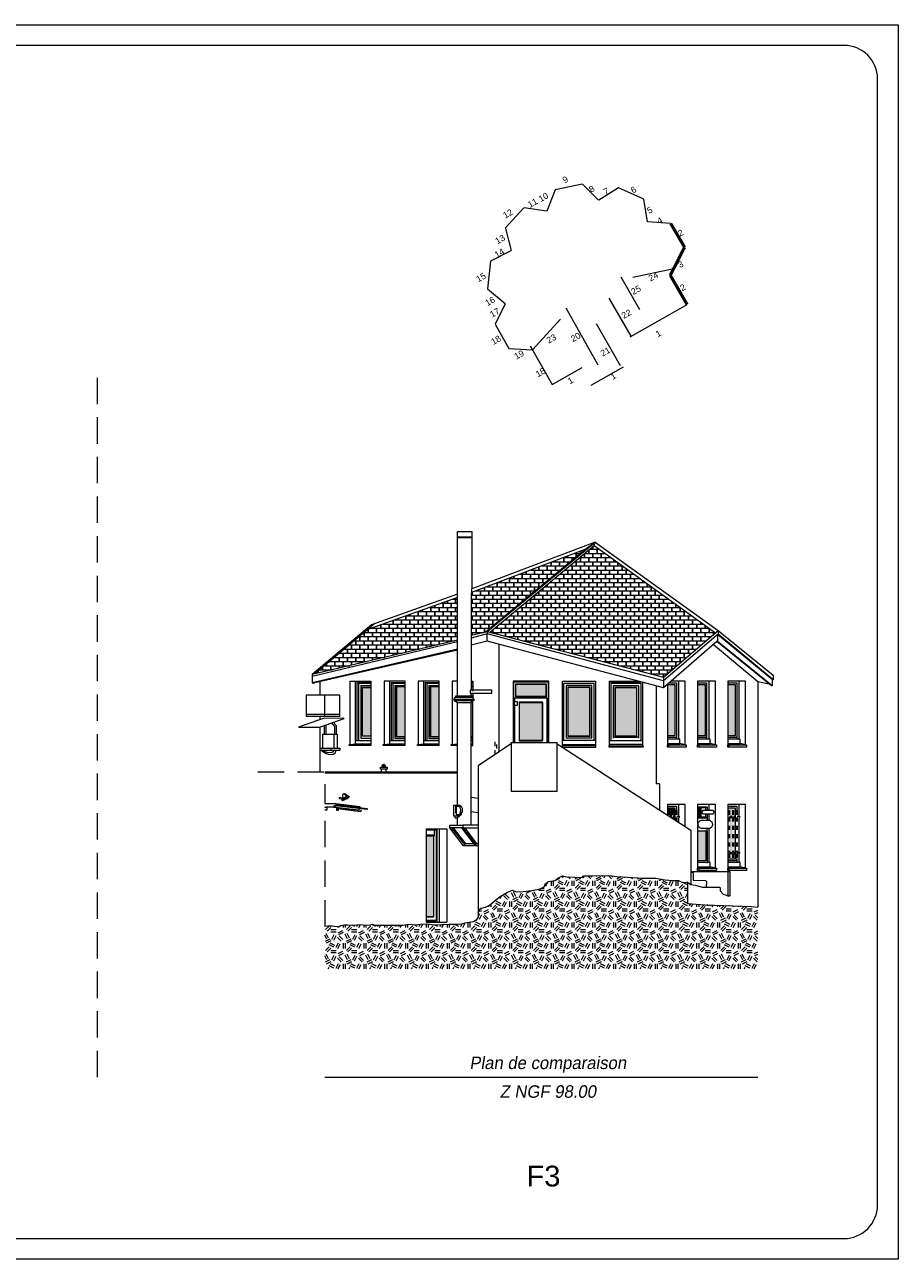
# Model space of a CAD drawing. Extents: x 1304067 to 1304684, y 94 to 123.
# Tile 7 of 57: x 1304135 to 1304156, y 94 to 123. Entities that reach past the tile are written whole.
import ezdxf
from ezdxf.enums import TextEntityAlignment as Align

# ---------------------------------------------------------------- set-up
doc = ezdxf.new("R2010")
doc.units = 0
doc.header["$LTSCALE"] = 0.1
doc.linetypes.add('CACHE', pattern=[9.525, 6.35, -3.175])
doc.linetypes.add('Grille', pattern=[0.4, 0.2, -0.2])
doc.layers.get('0').update_dxf_attribs({"lineweight": 9})
for name, color, linetype, lineweight in [('0_Cadre', 7, 'Continuous', 9), ('_Alti', 115, 'Continuous', 9), ('_Fenêtres', 39, 'Continuous', 9), ('_Fenêtres_Habillage', 7, 'Continuous', 9), ('_Portes', 39, 'Continuous', 9), ('_TN', 37, 'Continuous', 9), ('_Toiture', 250, 'Continuous', 9), ('_Vue Façade', 240, 'Continuous', 9), ('Bâti_Ligne', 7, 'Continuous', 9), ('Equipement façade', 251, 'Continuous', 9), ('Garde-corps', 251, 'Grille', 9), ('Habillage façade', 251, 'Continuous', 9), ('Mur façade', 7, 'Continuous', 9)]:
    doc.layers.add(name, color=color, linetype=linetype, lineweight=lineweight)
doc.layers.add('_Toiture_Habillage', color=7, linetype='Continuous', lineweight=9, true_color=0xa84e24)
doc.styles.add('ARIAL', font='arial.ttf')
doc.styles.add('ECRITURE2', font='BKANT.TTF', dxfattribs={"width": 1.001, "oblique": 18})
doc.styles.get("Standard").update_dxf_attribs({"font": 'arial.ttf'})
pattern_1 = [(90, (0, 0), (-0.2, 0.2), [0.1, -0.1]), (90, (0.008, 0), (-0.2, 0.2), [0.1, -0.1]), (0, (0, 0.1), (0.2, 0.2), [0.096, -0.104]), (0, (0.104, 0.1), (0.2, 0.2), [0.096, -0.104]), (90, (0.096, 0.1), (-0.2, 0.2), [0.1, -0.1]), (90, (0.104, 0.1), (-0.2, 0.2), [0.1, -0.1]), (0, (0.008, 0), (0.2, 0.2), [0.192, -0.008])]

# ---------------------------------------------------------------- blocks, each defined once
blk = doc.blocks.new('croquis')
at = {"flags": 128}
for points in [[(0.34, 12.73), (-3.99, 11.82)], [(2.96, 10.16), (0.37, 12.73)], [(6.12, 12.11), (3.01, 10.14)], [(10.18, 10.3), (6.13, 12.11)], [(-4, 11.81), (-5.36, 8.37)], [(10.78, 6.67), (10.2, 10.29)], [(-9.01, 8.93), (-12, 5.63)], [(-5.39, 8.37), (-9, 8.94)], [(14.49, 6.41), (10.77, 6.65)], [(14.5, 6.41), (16.64, 2.65)], [(-11.99, 5.62), (-11.07, 2.05)], [(-11.09, 2.03), (-14.36, 0.35)], [(14.44, -1.9), (16.73, 2.6)], [(-14.36, 0.34), (-14.84, -4.09)], [(14.44, -1.9), (17.08, -6.55)], [(-14.84, -4.1), (-12, -6.44)], [(-12, -6.46), (-13.65, -9.76)], [(8.01, -11.79), (17.13, -6.59)], [(-13.65, -9.77), (-11.44, -13.63)], [(-11.43, -13.63), (-7.63, -13.85)], [(-8.04, -13.2), (-4.47, -19.42)], [(-4.47, -19.42), (0.29, -16.7)], [(1.77, -19.53), (6.94, -16.57)]]:
    blk.add_lwpolyline(points, dxfattribs=at)
at = {"layer": 'Bâti_Ligne', "flags": 128}
for points in [[(8.46, -2.23), (14.98, -0.82)], [(8.17, -11.69), (4.66, -5.55)], [(-3.17, -8.93), (-7.63, -13.85)], [(6.47, -16.45), (2.6, -9.68)]]:
    blk.add_lwpolyline(points, dxfattribs=at)
at = {"layer": 'Bâti_Ligne', "extrusion": (-0.873692, -0.48648, 0), "elevation": 5.45, "flags": 128}
blk.add_lwpolyline([(5.09, 0), (15.56, 0)], dxfattribs=at)
at = {"layer": 'Mur façade'}
blk.add_line((9.54, -7.45), (6.54, -2.2), dxfattribs=at)
at = {"style": 'ARIAL'}
for s, p in [('9', (-2.39, 13.45)), ('8', (1.85, 11.93)), ('7', (4.14, 11.57)), ('6', (8.55, 11.81)), ('11', (-7.62, 9.7)), ('10', (-5.9, 10.62)), ('12', (-11.59, 7.98)), ('5', (11.13, 8.54)), ('4', (12.75, 6.88)), ('13', (-12.84, 3.87)), ('2', (16.09, 4.89)), ('14', (-12.95, 1.67)), ('3', (16.09, -0.15)), ('15', (-15.91, -2.24)), ('24', (11.71, -2.1)), ('25', (8.94, -4.26)), ('2', (16.45, -3.86)), ('16', (-14.45, -6.06)), ('17', (-13.7, -7.9)), ('22', (7.4, -8.1)), ('18', (-13.5, -12.29)), ('23', (-4.62, -12.07)), ('20', (-0.73, -11.82)), ('1', (12.52, -11.23)), ('21', (4.03, -14.15)), ('19', (-9.8, -14.64)), ('18', (-6.36, -17.47)), ('1', (5.29, -18.06)), ('1', (-1.56, -18.78))]:
    blk.add_text(s, height=1, rotation=29.7013, dxfattribs=at).set_placement(p, align=Align.MIDDLE_CENTER)

msp = doc.modelspace()

# ---------------------------------------------------------------- hatches: boundary and pattern name
at = {"layer": '_Fenêtres_Habillage'}
h = msp.add_hatch(color=155, dxfattribs=at)
h.dxf.hatch_style = 1
h.set_gradient(color1=(76, 114, 153), name='CYLINDER')
h.paths.add_polyline_path([(1304142.961, 107.379), (1304142.764, 107.379), (1304142.764, 106.208), (1304142.961, 106.208)])
h = msp.add_hatch(color=155, dxfattribs=at)
h.dxf.hatch_style = 1
h.set_gradient(color1=(76, 114, 153), name='CYLINDER')
h.paths.add_polyline_path([(1304143.784, 107.39), (1304143.575, 107.39), (1304143.575, 106.196), (1304143.784, 106.196)])
h = msp.add_hatch(color=155, dxfattribs=at)
h.dxf.hatch_style = 1
h.set_gradient(color1=(76, 114, 153), name='CYLINDER')
h.paths.add_polyline_path([(1304144.603, 107.39), (1304144.394, 107.39), (1304144.394, 106.196), (1304144.603, 106.196)])
h = msp.add_hatch(color=155, dxfattribs=at)
h.dxf.hatch_style = 1
h.set_gradient(color1=(76, 114, 153), name='CYLINDER')
h.paths.add_polyline_path([(1304145.414, 107.024), (1304145.376, 106.993), (1304145.376, 106.196), (1304145.414, 106.196)])
h.paths.add_polyline_path([(1304145.414, 107.39), (1304145.376, 107.39), (1304145.376, 107.287), (1304145.414, 107.287)])
h.paths.add_polyline_path([(1304145.414, 107.215), (1304145.376, 107.215), (1304145.376, 107.154), (1304145.402, 107.154), (1304145.414, 107.128)])
h = msp.add_hatch(color=155, dxfattribs=at)
h.dxf.hatch_style = 1
h.set_gradient(color1=(76, 114, 153), name='CYLINDER')
h.paths.add_polyline_path([(1304147.169, 107.459), (1304146.449, 107.459), (1304146.449, 107.155), (1304147.169, 107.155)])
h = msp.add_hatch(color=155, dxfattribs=at)
h.dxf.hatch_style = 1
h.set_gradient(color1=(76, 114, 153), name='CYLINDER')
h.paths.add_polyline_path([(1304148.227, 107.379), (1304147.7, 107.379), (1304147.7, 106.211), (1304148.227, 106.211)])
h = msp.add_hatch(color=155, dxfattribs=at)
h.dxf.hatch_style = 1
h.set_gradient(color1=(76, 114, 153), name='CYLINDER')
h.paths.add_polyline_path([(1304149.352, 107.369), (1304148.834, 107.369), (1304148.834, 106.189), (1304149.352, 106.189)])
h = msp.add_hatch(color=155, dxfattribs=at)
h.dxf.hatch_style = 1
h.set_gradient(color1=(76, 114, 153), name='CYLINDER')
h.paths.add_polyline_path([(1304150.278, 107.442), (1304150.09, 107.442), (1304150.09, 106.221), (1304150.278, 106.221)])
h = msp.add_hatch(color=155, dxfattribs=at)
h.dxf.hatch_style = 1
h.set_gradient(color1=(76, 114, 153), name='CYLINDER')
h.paths.add_polyline_path([(1304151.006, 107.442), (1304150.817, 107.442), (1304150.817, 106.221), (1304151.006, 106.221)])
h = msp.add_hatch(color=155, dxfattribs=at)
h.dxf.hatch_style = 1
h.set_gradient(color1=(76, 114, 153), name='CYLINDER')
h.paths.add_polyline_path([(1304151.728, 107.442), (1304151.54, 107.442), (1304151.54, 106.221), (1304151.728, 106.221)])
h = msp.add_hatch(color=155, dxfattribs=at)
h.dxf.hatch_style = 1
h.set_gradient(color1=(76, 114, 153), name='CYLINDER')
h.paths.add_polyline_path([(1304147.085, 107.016), (1304146.532, 107.016), (1304146.532, 106.1), (1304147.085, 106.1)])
h = msp.add_hatch(color=155, dxfattribs=at)
h.dxf.hatch_style = 1
h.set_gradient(color1=(76, 114, 153), name='CYLINDER')
h.paths.add_polyline_path([(1304150.232, 104.216), (1304150.278, 104.186), (1304150.278, 104.248), (1304150.232, 104.248)])
h.paths.add_polyline_path([(1304150.182, 104.248), (1304150.207, 104.232), (1304150.207, 104.248)])
h.paths.add_polyline_path([(1304150.09, 104.308), (1304150.111, 104.295), (1304150.111, 104.414), (1304150.136, 104.414), (1304150.136, 104.277), (1304150.207, 104.277), (1304150.207, 104.414), (1304150.232, 104.414), (1304150.232, 104.277), (1304150.278, 104.277), (1304150.278, 104.473), (1304150.09, 104.473)])
h = msp.add_hatch(color=155, dxfattribs=at)
h.dxf.hatch_style = 1
h.set_gradient(color1=(76, 114, 153), name='CYLINDER')
h.paths.add_polyline_path([(1304150.894, 104.484), (1304150.82, 104.484), (1304150.82, 104.242), (1304151.016, 104.242), (1304151.016, 104.265), (1304150.894, 104.265)])
h = msp.add_hatch(color=155, dxfattribs=at)
h.dxf.hatch_style = 1
h.set_gradient(color1=(76, 114, 153), name='CYLINDER')
h.paths.add_polyline_path([(1304151.586, 104.248), (1304151.657, 104.248), (1304151.657, 103.407), (1304151.586, 103.407)])
h.paths.add_polyline_path([(1304151.54, 104.277), (1304151.54, 104.473), (1304151.728, 104.473), (1304151.728, 104.277), (1304151.682, 104.277), (1304151.682, 104.414), (1304151.657, 104.414), (1304151.657, 104.277), (1304151.586, 104.277), (1304151.586, 104.414), (1304151.56, 104.414), (1304151.56, 104.277)])
h.paths.add_polyline_path([(1304151.728, 104.248), (1304151.728, 103.407), (1304151.682, 103.407), (1304151.682, 104.248)])
h.paths.add_polyline_path([(1304151.54, 103.407), (1304151.54, 104.248), (1304151.56, 104.248), (1304151.56, 103.407)])
h.paths.add_polyline_path([(1304151.657, 103.253), (1304151.586, 103.253), (1304151.586, 103.379), (1304151.657, 103.379)])
h.paths.add_polyline_path([(1304151.56, 103.253), (1304151.54, 103.253), (1304151.54, 103.379), (1304151.56, 103.379)])
h.paths.add_polyline_path([(1304151.728, 103.379), (1304151.728, 103.253), (1304151.682, 103.253), (1304151.682, 103.379)])
h = msp.add_hatch(color=155, dxfattribs=at)
h.dxf.hatch_style = 1
h.set_gradient(color1=(76, 114, 153), name='CYLINDER')
h.paths.add_polyline_path([(1304144.465, 103.81), (1304144.288, 103.81), (1304144.288, 101.87), (1304144.465, 101.87)])
h = msp.add_hatch(color=155, dxfattribs=at)
h.dxf.hatch_style = 1
h.set_gradient(color1=(76, 114, 153), name='CYLINDER')
h.paths.add_polyline_path([(1304151.016, 103.931), (1304150.82, 103.931), (1304150.82, 103.202), (1304151.016, 103.202)])
at = {"layer": '_TN'}
h = msp.add_hatch(dxfattribs=at)
h.set_pattern_fill('G_GEOLOG_2', color=256, scale=0.5)
h.set_pattern_definition([(0, (0, 0), (0.5, 0.5), [0.125, -0.375]), (0, (0, 0.05), (0.5, 0.5), [0.125, -0.375]), (90, (0.3, 0.1), (-0.5, 0.5), [0.125, -0.375]), (90, (0.35, 0.1), (-0.5, 0.5), [0.125, -0.375]), (45, (0.375, 0.05), (6e-17, 0.50000000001), [0.125, -0.582106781]), (45, (0.41, 0.015), (6e-17, 0.50000000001), [0.125, -0.582106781]), (135, (0.25, 0.275), (-0.50000000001, 6e-17), [0.125, -0.582106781]), (135, (0.285, 0.31), (-0.50000000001, 6e-17), [0.125, -0.582106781]), (26.5650512, (0.375, 0.275), (0.5, 2e-10), [0.125, -0.9930339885]), (26.5650512, (0.395, 0.23), (0.5, 2e-10), [0.125, -0.9930339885]), (26.5650512, (0.175, 0.475), (0.5, 2e-10), [0.125, -0.9930339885]), (26.5650512, (0.195, 0.43), (0.5, 2e-10), [0.125, -0.9930339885]), (63.43494882, (0.125, 0.125), (2.5e-11, 0.5), [0.125, -0.9930339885]), (63.43494882, (0.17, 0.1), (2.5e-11, 0.5), [0.125, -0.9930339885]), (63.43494882, (0.07, 0.3), (2.5e-11, 0.5), [0.125, -0.9930339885]), (63.43494882, (0.025, 0.325), (2.5e-11, 0.5), [0.125, -0.9930339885]), (116.5650512, (0.445, 0.345), (-2e-10, 0.5), [0.125, -0.9930339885]), (116.5650512, (0.4, 0.325), (-2e-10, 0.5), [0.125, -0.9930339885]), (153.43494882, (0.075, 0.125), (-0.5, 2.5e-11), [0.125, -0.9930339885]), (153.43494882, (0.095, 0.17), (-0.5, 2.5e-11), [0.125, -0.9930339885])])
h.paths.add_polyline_path([(1304152.261, 102.094), (1304152.115, 102.11), (1304150.993, 102.147), (1304150.574, 102.18), (1304150.574, 102.691), (1304150.45, 102.683), (1304150.358, 102.73), (1304150.214, 102.729), (1304150.036, 102.749), (1304149.812, 102.788), (1304149.491, 102.788), (1304148.884, 102.831), (1304148.659, 102.856), (1304148.249, 102.845), (1304148.074, 102.845), (1304148.039, 102.803), (1304147.669, 102.819), (1304147.567, 102.843), (1304147.456, 102.787), (1304147.396, 102.736), (1304147.234, 102.706), (1304147.157, 102.661), (1304147.125, 102.577), (1304147.033, 102.531), (1304146.828, 102.489), (1304146.624, 102.465), (1304146.452, 102.459), (1304146.364, 102.496), (1304146.25, 102.448), (1304146.045, 102.334), (1304145.806, 102.132), (1304145.714, 102.092), (1304145.601, 102.066), (1304145.539, 101.957), (1304145.539, 101.854), (1304145.492, 101.778), (1304145.43, 101.736), (1304145.218, 101.709), (1304145.143, 101.682), (1304145.046, 101.675), (1304144.842, 101.676), (1304144.491, 101.661), (1304144.306, 101.678), (1304144.155, 101.671), (1304144.047, 101.66), (1304143.862, 101.67), (1304143.728, 101.653), (1304143.586, 101.651), (1304143.467, 101.651), (1304143.338, 101.648), (1304143.142, 101.652), (1304143.039, 101.652), (1304142.998, 101.676), (1304142.937, 101.66), (1304142.846, 101.649), (1304142.698, 101.662), (1304142.547, 101.651), (1304142.402, 101.658), (1304142.322, 101.658), (1304142.238, 101.64), (1304142.199, 101.621), (1304142.146, 101.621), (1304142.036, 101.634), (1304141.921, 101.634), (1304141.853, 101.629), (1304141.853, 100.611), (1304152.261, 100.611)])
at = {"layer": '_Toiture_Habillage'}
h = msp.add_hatch(dxfattribs=at)
h.set_pattern_fill('G_TUILE_6', color=256, scale=0.2)
h.set_pattern_definition(pattern_1)
h.paths.add_polyline_path([(1304148.332, 110.788), (1304145.823, 108.705), (1304149.993, 107.624), (1304151.246, 108.691)])
h = msp.add_hatch(dxfattribs=at)
h.set_pattern_fill('G_TUILE_6', color=256, scale=0.2)
h.set_pattern_definition(pattern_1)
h.paths.add_polyline_path([(1304145.042, 109.539), (1304142.891, 108.774), (1304141.616, 107.7), (1304145.042, 108.517)])
h.paths.add_polyline_path([(1304148.102, 110.692), (1304145.381, 109.661), (1304145.376, 109.606), (1304145.376, 108.632), (1304145.708, 108.71)])

# ---------------------------------------------------------------- linework, layer by layer
at = {"layer": '0_Cadre'}
msp.add_lwpolyline([(1304113.641, 123.32), (1304155.641, 123.32), (1304155.641, 93.62), (1304113.641, 93.62)], close=True, dxfattribs=at)
msp.add_lwpolyline([(1304115.441, 94.12), (1304154.341, 94.12, 0.414214), (1304155.141, 94.92), (1304155.141, 122.02, 0.414214), (1304154.341, 122.82), (1304115.441, 122.82, 0.414214), (1304114.641, 122.02), (1304114.641, 94.92, 0.414214)], format="xyb", close=True, dxfattribs=at)
at = {"layer": '0_Cadre', "linetype": 'CACHE', "flags": 128}
msp.add_lwpolyline([(1304136.391, 98), (1304136.391, 115.096)], dxfattribs=at)
at = {"layer": '_Alti'}
msp.add_line((1304141.853, 98), (1304152.261, 98), dxfattribs=at)
at = {"layer": '_Fenêtres', "flags": 128}
for points in [[(1304148.697, 107.515), (1304149.432, 107.515)], [(1304143.488, 107.476), (1304143.488, 106.1)], [(1304144.307, 107.476), (1304144.603, 107.476)], [(1304144.357, 107.426), (1304144.603, 107.426)]]:
    msp.add_lwpolyline(points, dxfattribs=at)
at = {"layer": '_Fenêtres', "elevation": 0, "flags": 128}
for points in [[(1304142.665, 107.476), (1304142.961, 107.476)], [(1304142.665, 107.476), (1304142.665, 106.1)], [(1304142.717, 107.426), (1304142.961, 107.426)], [(1304142.717, 107.426), (1304142.717, 106.16)], [(1304142.961, 106.201), (1304142.758, 106.201), (1304142.758, 107.385), (1304142.961, 107.385)], [(1304142.961, 106.208), (1304142.764, 106.208), (1304142.764, 107.379), (1304142.961, 107.379)], [(1304143.488, 107.476), (1304143.784, 107.476)], [(1304143.538, 107.426), (1304143.784, 107.426)], [(1304143.538, 107.426), (1304143.538, 106.15)], [(1304143.784, 107.397), (1304143.569, 107.397), (1304143.569, 106.189), (1304143.784, 106.189)], [(1304143.784, 107.39), (1304143.575, 107.39), (1304143.575, 106.196), (1304143.784, 106.196)], [(1304144.307, 107.476), (1304144.307, 106.1)], [(1304144.357, 107.426), (1304144.357, 106.15)], [(1304144.603, 107.397), (1304144.388, 107.397), (1304144.388, 106.189), (1304144.603, 106.189)], [(1304144.603, 107.39), (1304144.394, 107.39), (1304144.394, 106.196), (1304144.603, 106.196)], [(1304145.376, 107.498), (1304145.415, 107.498)], [(1304145.376, 107.476), (1304145.415, 107.476)], [(1304145.376, 107.426), (1304145.415, 107.426)], [(1304145.415, 107.397), (1304145.376, 107.397)], [(1304145.415, 107.39), (1304145.376, 107.39)], [(1304147.599, 107.479), (1304148.327, 107.479)], [(1304147.599, 106.111), (1304147.599, 107.479)], [(1304148.327, 106.111), (1304148.327, 107.479)], [(1304149.457, 106.104), (1304149.457, 107.474), (1304148.729, 107.474), (1304148.729, 106.104)], [(1304149.402, 106.158), (1304149.402, 107.419), (1304148.784, 107.419), (1304148.784, 106.158)], [(1304149.352, 106.189), (1304149.352, 107.369), (1304148.834, 107.369), (1304148.834, 106.189)], [(1304150.09, 106.221), (1304150.278, 106.221), (1304150.278, 107.442), (1304150.09, 107.442)], [(1304150.133, 107.488), (1304150.307, 107.488), (1304150.307, 106.133)], [(1304150.817, 107.488), (1304151.034, 107.488), (1304151.034, 106.133)], [(1304150.817, 106.221), (1304151.006, 106.221), (1304151.006, 107.442), (1304150.817, 107.442)], [(1304151.54, 107.488), (1304151.756, 107.488), (1304151.756, 106.133)], [(1304151.54, 106.221), (1304151.728, 106.221), (1304151.728, 107.442), (1304151.54, 107.442)], [(1304142.717, 106.16), (1304142.961, 106.16)], [(1304143.538, 106.15), (1304143.784, 106.15)], [(1304144.357, 106.15), (1304144.603, 106.15)], [(1304145.376, 106.196), (1304145.415, 106.196)], [(1304145.376, 106.189), (1304145.415, 106.189)], [(1304145.376, 106.15), (1304145.415, 106.15)], [(1304145.376, 106.1), (1304145.415, 106.1)], [(1304148.784, 106.185), (1304149.402, 106.185)], [(1304148.834, 106.216), (1304149.352, 106.216)], [(1304150.307, 106.171), (1304150.09, 106.171)], [(1304151.034, 106.171), (1304150.817, 106.171)], [(1304151.756, 106.171), (1304151.54, 106.171)], [(1304150.09, 104.519), (1304150.307, 104.519), (1304150.307, 104.414)], [(1304150.278, 104.277), (1304150.278, 104.473), (1304150.09, 104.473)], [(1304150.278, 104.186), (1304150.278, 104.248)], [(1304150.82, 104.508), (1304151.047, 104.508), (1304151.047, 104.423)], [(1304150.82, 104.484), (1304150.894, 104.484)], [(1304151.016, 104.265), (1304151.016, 104.242)], [(1304151.047, 104.324), (1304151.047, 104.242)], [(1304151.54, 104.519), (1304151.756, 104.519), (1304151.756, 104.414)], [(1304151.728, 104.277), (1304151.728, 104.473), (1304151.54, 104.473)], [(1304151.728, 103.407), (1304151.728, 104.248)], [(1304151.016, 103.931), (1304151.016, 103.202), (1304150.82, 103.202)], [(1304151.047, 103.931), (1304151.047, 103.153)], [(1304151.682, 103.253), (1304151.728, 103.253), (1304151.728, 103.379)], [(1304151.54, 103.253), (1304151.56, 103.253)], [(1304151.756, 103.203), (1304151.54, 103.203)], [(1304151.586, 103.253), (1304151.657, 103.253)], [(1304151.756, 103.252), (1304151.756, 103.164)]]:
    msp.add_lwpolyline(points, dxfattribs=at)
for points in [[(1304148.272, 107.424), (1304147.654, 107.424), (1304147.654, 106.166), (1304148.272, 106.166)], [(1304148.233, 107.385), (1304147.693, 107.385), (1304147.693, 106.205), (1304148.233, 106.205)], [(1304148.227, 107.379), (1304147.7, 107.379), (1304147.7, 106.211), (1304148.227, 106.211)], [(1304149.359, 106.183), (1304149.359, 107.375), (1304148.828, 107.375), (1304148.828, 106.183)]]:
    msp.add_lwpolyline(points, close=True, dxfattribs=at)
at = {"layer": '_Portes', "elevation": 0, "flags": 128}
for points in [[(1304146.395, 106.048), (1304146.395, 107.513), (1304147.222, 107.513), (1304147.222, 106.048)], [(1304146.395, 107.036), (1304146.477, 107.036), (1304146.477, 106.939), (1304146.395, 106.939)], [(1304146.41, 107.036), (1304146.41, 106.939)], [(1304146.422, 107.036), (1304146.422, 107.126), (1304147.196, 107.126), (1304147.196, 106.048)], [(1304146.422, 106.048), (1304146.422, 106.939)], [(1304144.55, 103.972), (1304144.55, 101.732)], [(1304144.288, 103.949), (1304144.55, 103.949)], [(1304144.288, 103.829), (1304144.49, 103.829)], [(1304144.288, 103.81), (1304144.49, 103.81)], [(1304144.465, 103.81), (1304144.465, 101.858)], [(1304144.49, 103.81), (1304144.49, 103.947)], [(1304144.53, 103.947), (1304144.53, 101.732)], [(1304144.288, 101.87), (1304144.465, 101.87)], [(1304144.288, 101.858), (1304144.465, 101.858)], [(1304144.288, 101.779), (1304144.53, 101.779)], [(1304144.288, 101.757), (1304144.53, 101.757)]]:
    msp.add_lwpolyline(points, dxfattribs=at)
for points in [[(1304147.173, 107.463), (1304147.173, 107.15), (1304146.445, 107.15), (1304146.445, 107.463)], [(1304147.169, 107.459), (1304147.169, 107.155), (1304146.449, 107.155), (1304146.449, 107.459)], [(1304146.528, 106.096), (1304147.09, 106.096), (1304147.09, 107.02), (1304146.528, 107.02)], [(1304147.085, 107.016), (1304147.085, 106.1), (1304146.532, 106.1), (1304146.532, 107.016)]]:
    msp.add_lwpolyline(points, close=True, dxfattribs=at)
at = {"layer": '_TN', "elevation": 0, "flags": 128}
msp.add_lwpolyline([(1304145.539, 101.957), (1304145.601, 102.066), (1304145.714, 102.092), (1304145.806, 102.132), (1304146.045, 102.334), (1304146.25, 102.448), (1304146.364, 102.496), (1304146.452, 102.459), (1304146.624, 102.465), (1304146.828, 102.489), (1304147.033, 102.531), (1304147.125, 102.577), (1304147.157, 102.661), (1304147.234, 102.706), (1304147.396, 102.736), (1304147.456, 102.787), (1304147.567, 102.843), (1304147.669, 102.819), (1304148.039, 102.803), (1304148.074, 102.845), (1304148.249, 102.845), (1304148.659, 102.856), (1304148.884, 102.831), (1304149.491, 102.788), (1304149.812, 102.788), (1304150.036, 102.749), (1304150.214, 102.729), (1304150.358, 102.73), (1304150.45, 102.683), (1304150.574, 102.691), (1304150.65, 102.636), (1304150.761, 102.623), (1304150.931, 102.569), (1304151.022, 102.572), (1304151.339, 102.573, -0.297818), (1304151.361, 102.54), (1304151.361, 102.483), (1304151.432, 102.406), (1304151.486, 102.391), (1304151.544, 102.367), (1304151.588, 102.367)], format="xyb", dxfattribs=at)
for points in [[(1304150.574, 102.18), (1304150.993, 102.147), (1304152.115, 102.11), (1304152.261, 102.094)], [(1304145.046, 101.675), (1304144.842, 101.676), (1304144.491, 101.661), (1304144.306, 101.678), (1304144.155, 101.671), (1304144.047, 101.66), (1304143.862, 101.67), (1304143.728, 101.653), (1304143.586, 101.651), (1304143.467, 101.651), (1304143.338, 101.648), (1304143.142, 101.652), (1304143.039, 101.652), (1304142.998, 101.676), (1304142.937, 101.66), (1304142.846, 101.649), (1304142.698, 101.662), (1304142.547, 101.651), (1304142.402, 101.658), (1304142.322, 101.658), (1304142.238, 101.64), (1304142.199, 101.621), (1304142.146, 101.621), (1304142.036, 101.634), (1304141.921, 101.634), (1304141.853, 101.629)], [(1304145.539, 101.854), (1304145.492, 101.778), (1304145.43, 101.736), (1304145.218, 101.709), (1304145.143, 101.682), (1304145.046, 101.675)]]:
    msp.add_lwpolyline(points, dxfattribs=at)
at = {"layer": '_Toiture', "elevation": 0, "flags": 128}
for points in [[(1304148.352, 110.87), (1304145.389, 109.748)], [(1304145.758, 108.722), (1304148.352, 110.87), (1304151.307, 108.743)], [(1304145.823, 108.705), (1304148.332, 110.788)], [(1304148.102, 110.692), (1304148.352, 110.87)], [(1304148.332, 110.788), (1304148.352, 110.87)], [(1304148.332, 110.788), (1304151.246, 108.691)], [(1304148.102, 110.692), (1304145.381, 109.661)], [(1304145.708, 108.71), (1304148.102, 110.692)], [(1304145.042, 109.622), (1304142.976, 108.884), (1304141.553, 107.685)], [(1304145.042, 109.539), (1304142.891, 108.774)], [(1304143.054, 108.912), (1304141.616, 107.7)], [(1304145.376, 108.632), (1304145.758, 108.722), (1304149.993, 107.624), (1304151.307, 108.743), (1304152.635, 107.675), (1304152.635, 107.562), (1304152.614, 107.562), (1304151.296, 108.647)], [(1304145.758, 108.722), (1304145.758, 108.665)], [(1304151.307, 108.743), (1304151.307, 108.656)], [(1304145.042, 108.517), (1304141.553, 107.685)], [(1304145.042, 108.47), (1304141.553, 107.638)], [(1304149.993, 107.532), (1304145.758, 108.665), (1304145.376, 108.565)], [(1304152.593, 107.413), (1304151.28, 108.481), (1304149.993, 107.367), (1304145.758, 108.491), (1304145.376, 108.395)], [(1304145.758, 108.491), (1304145.758, 108.665)], [(1304152.635, 107.562), (1304151.307, 108.656), (1304149.993, 107.532)], [(1304152.61, 107.413), (1304151.296, 108.481), (1304151.28, 108.481)], [(1304151.296, 108.647), (1304151.296, 108.481)], [(1304145.042, 108.295), (1304141.553, 107.486)], [(1304145.042, 108.275), (1304141.615, 107.486)], [(1304141.553, 107.685), (1304141.553, 107.486)], [(1304149.993, 107.624), (1304149.993, 107.532)], [(1304149.993, 107.532), (1304149.993, 107.367)], [(1304152.261, 107.517), (1304152.533, 107.462)], [(1304152.61, 107.567), (1304152.61, 107.413)], [(1304141.553, 107.486), (1304141.615, 107.486)], [(1304152.61, 107.413), (1304152.593, 107.413)], [(1304142.119, 104.559), (1304142.873, 104.467)], [(1304142.122, 104.583), (1304142.699, 104.513)], [(1304141.853, 104.429), (1304141.914, 104.429), (1304141.914, 104.498)], [(1304142.074, 104.498), (1304142.117, 104.498), (1304142.725, 104.424)], [(1304142.074, 104.498), (1304142.626, 104.431), (1304142.669, 104.431)], [(1304142.117, 104.498), (1304142.117, 104.532)], [(1304142.87, 104.441), (1304142.119, 104.532)], [(1304142.132, 104.491), (1304142.132, 104.427), (1304142.187, 104.427), (1304142.187, 104.457)], [(1304142.157, 104.488), (1304142.157, 104.461), (1304142.721, 104.392)], [(1304142.673, 104.465), (1304142.669, 104.431)], [(1304142.699, 104.513), (1304142.696, 104.489)], [(1304142.725, 104.424), (1304142.721, 104.392)], [(1304142.873, 104.467), (1304142.87, 104.441)]]:
    msp.add_lwpolyline(points, dxfattribs=at)
msp.add_lwpolyline([(1304142.321, 106.63), (1304141.836, 106.638), (1304141.222, 106.417), (1304141.727, 106.417)], close=True, dxfattribs=at)
at = {"layer": '_Vue Façade', "const_width": 0.075, "flags": 128}
for points in [[(1304150.169, 118.538), (1304150.503, 117.966)], [(1304150.16, 117.292), (1304150.503, 117.966)], [(1304150.16, 117.292), (1304150.564, 116.588)]]:
    msp.add_lwpolyline(points, dxfattribs=at)
at = {"layer": 'Bâti_Ligne', "elevation": 0, "flags": 128}
for points in [[(1304146.038, 108.416), (1304146.038, 105.825)], [(1304151.201, 108.412), (1304152.261, 107.517)], [(1304142.461, 106.001), (1304142.461, 107.528), (1304142.961, 107.528), (1304142.961, 105.98)], [(1304142.583, 107.528), (1304142.583, 106.016)], [(1304143.784, 105.98), (1304143.784, 107.528), (1304143.284, 107.528), (1304143.284, 106.001)], [(1304143.406, 107.528), (1304143.406, 106.016)], [(1304144.603, 105.98), (1304144.603, 107.528), (1304144.103, 107.528), (1304144.103, 106.001)], [(1304145.042, 107.528), (1304144.915, 107.528), (1304144.915, 106.001)], [(1304145.037, 107.528), (1304145.037, 107.154)], [(1304145.376, 107.528), (1304145.414, 107.528), (1304145.414, 107.287)], [(1304147.238, 106.048), (1304147.238, 107.528), (1304146.38, 107.528), (1304146.38, 106.048)], [(1304147.565, 105.971), (1304147.565, 107.528), (1304148.361, 107.528), (1304148.361, 105.971)], [(1304148.697, 105.97), (1304148.697, 107.528)], [(1304150.357, 107.528), (1304150.357, 106.133)], [(1304151.084, 107.528), (1304151.084, 106.133)], [(1304151.807, 107.528), (1304151.807, 106.133)], [(1304152.261, 107.517), (1304152.261, 102.094)], [(1304141.736, 107.508), (1304141.736, 107.194)], [(1304142.624, 107.498), (1304142.961, 107.498)], [(1304142.624, 107.498), (1304142.624, 106.1)], [(1304143.447, 107.498), (1304143.784, 107.498)], [(1304143.447, 107.498), (1304143.447, 106.1)], [(1304144.266, 107.498), (1304144.266, 106.1)], [(1304145.376, 107.175), (1304145.376, 107.235)], [(1304149.498, 105.97), (1304149.498, 107.498)], [(1304149.821, 107.413), (1304149.821, 105.058)], [(1304145.037, 106.997), (1304145.037, 106.016)], [(1304145.376, 105.98), (1304145.414, 105.98), (1304145.414, 107.024)], [(1304145.414, 107.215), (1304145.414, 107.128)], [(1304141.736, 106.689), (1304141.736, 106.602)], [(1304141.736, 106.42), (1304141.736, 105.345)], [(1304142.583, 106.1), (1304142.961, 106.1)], [(1304143.406, 106.1), (1304143.784, 106.1)], [(1304144.225, 106.1), (1304144.603, 106.1)], [(1304147.565, 106.111), (1304148.361, 106.111)], [(1304148.697, 106.104), (1304149.498, 106.104)], [(1304150.09, 106.028), (1304150.389, 106.028), (1304150.389, 106.133), (1304150.09, 106.133)], [(1304150.817, 106.028), (1304151.117, 106.028), (1304151.117, 106.133), (1304150.817, 106.133)], [(1304151.54, 106.028), (1304151.839, 106.028), (1304151.839, 106.133), (1304151.54, 106.133)], [(1304142.961, 105.98), (1304142.438, 105.98), (1304142.438, 106.001), (1304142.961, 106.001)], [(1304142.461, 106.001), (1304142.583, 106.016), (1304142.961, 106.016)], [(1304142.938, 106.001), (1304142.938, 105.98)], [(1304143.784, 105.98), (1304143.261, 105.98), (1304143.261, 106.001), (1304143.784, 106.001)], [(1304143.284, 106.001), (1304143.406, 106.016), (1304143.784, 106.016)], [(1304143.761, 106.001), (1304143.761, 105.98)], [(1304144.603, 105.98), (1304144.08, 105.98), (1304144.08, 106.001), (1304144.603, 106.001)], [(1304144.103, 106.001), (1304144.225, 106.016), (1304144.603, 106.016)], [(1304144.58, 106.001), (1304144.58, 105.98)], [(1304145.042, 105.98), (1304144.892, 105.98), (1304144.892, 106.001), (1304145.042, 106.001)], [(1304144.915, 106.001), (1304145.037, 106.016), (1304145.042, 106.016)], [(1304145.376, 106.016), (1304145.414, 106.016)], [(1304145.376, 106.001), (1304145.414, 106.001)], [(1304145.391, 106.021), (1304145.391, 106)], [(1304146.336, 106.025), (1304146.32, 106.025), (1304146.32, 106.013), (1304145.539, 105.493)], [(1304147.442, 106.023), (1304150.65, 103.945), (1304150.65, 102.636)], [(1304147.565, 106.004), (1304148.361, 106.004)], [(1304148.697, 106.009), (1304149.498, 106.009)], [(1304150.114, 105.996), (1304150.114, 105.939)], [(1304150.52, 105.996), (1304150.389, 106.028)], [(1304150.842, 105.996), (1304150.842, 105.939)], [(1304151.247, 105.996), (1304151.117, 106.028)], [(1304151.564, 105.996), (1304151.564, 105.939)], [(1304151.97, 105.996), (1304151.839, 106.028)], [(1304145.539, 105.493), (1304145.539, 101.854)], [(1304141.853, 105.345), (1304145.042, 105.345)], [(1304141.853, 105.32), (1304145.042, 105.32)], [(1304149.897, 105.058), (1304149.821, 105.058)], [(1304149.897, 105.058), (1304149.897, 104.433)], [(1304150.357, 104.559), (1304150.357, 104.277)], [(1304151.084, 104.559), (1304151.084, 104.423)], [(1304151.807, 104.559), (1304151.807, 104.277)], [(1304150.357, 104.248), (1304150.357, 104.135)], [(1304151.084, 104.324), (1304151.084, 104.18)], [(1304151.807, 104.248), (1304151.807, 103.407)], [(1304144.288, 103.974), (1304144.787, 103.974)], [(1304144.288, 103.972), (1304144.288, 101.732)], [(1304144.603, 103.972), (1304144.603, 101.732)], [(1304144.787, 103.972), (1304144.787, 101.732)], [(1304151.084, 103.984), (1304151.084, 103.164)], [(1304151.807, 103.379), (1304151.807, 103.164)], [(1304150.817, 103.06), (1304151.117, 103.06), (1304151.117, 103.164), (1304150.817, 103.164)], [(1304151.247, 103.028), (1304151.117, 103.06)], [(1304151.54, 103.06), (1304151.839, 103.06), (1304151.839, 103.164), (1304151.54, 103.164)], [(1304151.97, 103.028), (1304151.839, 103.06)], [(1304150.65, 102.945), (1304151.544, 102.945), (1304151.544, 102.367)], [(1304150.65, 102.931), (1304150.694, 102.931)], [(1304150.707, 102.914), (1304150.707, 102.741)], [(1304150.842, 103.028), (1304150.842, 102.97)], [(1304151.544, 102.945), (1304151.588, 102.945), (1304151.588, 102.367)], [(1304151.564, 103.028), (1304151.564, 102.97)], [(1304150.707, 102.741), (1304150.996, 102.73)], [(1304151.029, 102.708), (1304151.022, 102.572)], [(1304144.288, 101.732), (1304144.787, 101.732)]]:
    msp.add_lwpolyline(points, dxfattribs=at)
at = {"layer": 'Bâti_Ligne', "flags": 128}
for points in [[(1304144.225, 107.528), (1304144.225, 106.016)], [(1304148.697, 107.528), (1304149.385, 107.528)], [(1304144.266, 107.498), (1304144.603, 107.498)]]:
    msp.add_lwpolyline(points, dxfattribs=at)
at = {"layer": 'Bâti_Ligne', "elevation": 0}
for points in [[(1304150.09, 107.45), (1304150.09, 105.996), (1304150.52, 105.996), (1304150.52, 107.528), (1304150.179, 107.528)], [(1304150.52, 104.029), (1304150.52, 104.559), (1304150.09, 104.559), (1304150.09, 104.308)]]:
    msp.add_lwpolyline(points, dxfattribs=at)
for points in [[(1304150.817, 105.996), (1304151.247, 105.996), (1304151.247, 107.528), (1304150.817, 107.528)], [(1304151.54, 105.996), (1304151.97, 105.996), (1304151.97, 107.528), (1304151.54, 107.528)], [(1304150.817, 103.028), (1304151.247, 103.028), (1304151.247, 104.559), (1304150.817, 104.559)], [(1304151.54, 103.028), (1304151.97, 103.028), (1304151.97, 104.559), (1304151.54, 104.559)]]:
    msp.add_lwpolyline(points, close=True, dxfattribs=at)
at = {"layer": 'Bâti_Ligne', "elevation": 0, "flags": 128}
for points in [[(1304147.442, 106.048), (1304146.336, 106.048), (1304146.336, 104.88), (1304147.442, 104.88)], [(1304147.558, 105.971), (1304147.558, 105.94), (1304148.368, 105.94), (1304148.368, 105.971)], [(1304149.505, 105.939), (1304148.691, 105.939), (1304148.691, 105.97), (1304149.505, 105.97)], [(1304150.09, 105.996), (1304150.544, 105.996), (1304150.544, 105.939), (1304150.09, 105.939)], [(1304150.817, 105.996), (1304151.272, 105.996), (1304151.272, 105.939), (1304150.817, 105.939)], [(1304151.54, 105.996), (1304151.994, 105.996), (1304151.994, 105.939), (1304151.54, 105.939)], [(1304150.817, 103.028), (1304151.272, 103.028), (1304151.272, 102.97), (1304150.817, 102.97)], [(1304151.54, 103.028), (1304151.994, 103.028), (1304151.994, 102.97), (1304151.54, 102.97)]]:
    msp.add_lwpolyline(points, close=True, dxfattribs=at)
at = {"layer": 'Bâti_Ligne', "linetype": 'CACHE', "elevation": 0, "flags": 128}
msp.add_lwpolyline([(1304140.243, 105.345), (1304141.853, 105.345, -0.255888), (1304141.853, 105.32), (1304141.853, 104.583)], format="xyb", dxfattribs=at)
for points in [[(1304141.853, 104.583), (1304142.122, 104.583), (1304142.119, 104.559), (1304142.119, 104.532), (1304142.074, 104.532), (1304142.074, 104.498), (1304141.891, 104.498), (1304141.891, 104.491), (1304141.853, 104.491), (1304141.853, 101.629)], [(1304150.574, 102.691), (1304150.574, 102.18)]]:
    msp.add_lwpolyline(points, dxfattribs=at)
at = {"layer": 'Bâti_Ligne', "elevation": 0, "flags": 128}
for points in [[(1304150.707, 102.914, 0.41221), (1304150.694, 102.931)], [(1304150.996, 102.73, -0.368156), (1304151.029, 102.708)]]:
    msp.add_lwpolyline(points, format="xyb", dxfattribs=at)
at = {"layer": 'Equipement façade', "linetype": 'Continuous', "elevation": 0, "flags": 128}
for points in [[(1304145.042, 107.175), (1304145.042, 111.129), (1304145.392, 111.129), (1304145.392, 109.787), (1304145.376, 109.606), (1304145.376, 107.307)], [(1304145.042, 111.001), (1304145.392, 111.001)], [(1304145.042, 110.985), (1304145.392, 110.985)], [(1304144.966, 107.092), (1304145.011, 107.175)], [(1304144.966, 107.092), (1304145.44, 107.092)], [(1304144.966, 107.065), (1304144.966, 107.092)], [(1304144.966, 107.065), (1304145.44, 107.065)], [(1304144.966, 107.065), (1304145.042, 107.013)], [(1304144.995, 107.145), (1304145.416, 107.145)], [(1304145.011, 107.175), (1304145.402, 107.175)], [(1304145.042, 107.175), (1304145.376, 107.175)], [(1304145.042, 104.537), (1304145.042, 107.013)], [(1304145.042, 107.013), (1304145.376, 107.013)], [(1304145.44, 107.065), (1304145.376, 107.013)], [(1304145.376, 104.065), (1304145.376, 107.013)], [(1304145.44, 107.092), (1304145.402, 107.175)], [(1304145.44, 107.092), (1304145.44, 107.065)], [(1304145.376, 104.74), (1304145.539, 104.716)], [(1304145.376, 104.391), (1304145.539, 104.367)], [(1304145.176, 104.002), (1304144.862, 104.002), (1304144.862, 104.065), (1304145.176, 104.065)], [(1304145.539, 103.563), (1304145.192, 103.563), (1304144.862, 104.002)], [(1304144.9, 104.002), (1304145.234, 103.563)], [(1304145.425, 103.617), (1304145.242, 103.617), (1304144.95, 104.002)], [(1304145.042, 104.065), (1304145.042, 104.24)], [(1304145.137, 104.002), (1304145.466, 103.563)], [(1304145.539, 104.065), (1304145.176, 104.065), (1304145.176, 104.002), (1304145.539, 104.002)], [(1304145.176, 104.002), (1304145.505, 103.563)], [(1304145.539, 103.617), (1304145.513, 103.617), (1304145.225, 104.002)]]:
    msp.add_lwpolyline(points, dxfattribs=at)
at = {"layer": 'Equipement façade', "elevation": 0, "flags": 128}
for points in [[(1304145.869, 107.307), (1304145.348, 107.307), (1304145.348, 107.235), (1304145.869, 107.235), (1304145.869, 107.307)], [(1304141.849, 107.194), (1304141.849, 106.689)], [(1304141.41, 106.731), (1304142.217, 106.731)], [(1304141.847, 106.252), (1304141.847, 106.46)], [(1304141.887, 106.252), (1304141.887, 106.474)], [(1304142.095, 106.252), (1304142.095, 106.44), (1304142.024, 106.523)], [(1304142.132, 106.252), (1304142.132, 106.453), (1304142.061, 106.537)], [(1304141.802, 106.252), (1304142.074, 106.252)], [(1304141.802, 106.252), (1304141.802, 105.915)], [(1304142.074, 106.252), (1304142.074, 105.915)], [(1304142.074, 106.252), (1304142.151, 106.252), (1304142.151, 105.915)], [(1304141.736, 105.915), (1304142.213, 105.915)], [(1304141.736, 105.868), (1304142.213, 105.868)], [(1304142.002, 105.915), (1304142.002, 105.868)], [(1304142.213, 105.915), (1304142.213, 105.868)], [(1304143.221, 105.345), (1304143.221, 105.414)], [(1304143.326, 105.345), (1304143.326, 105.414)], [(1304142.281, 104.691), (1304142.205, 104.7)], [(1304142.284, 104.716), (1304142.208, 104.725)], [(1304142.264, 104.678), (1304142.378, 104.759), (1304142.435, 104.772)], [(1304142.282, 104.654), (1304142.264, 104.678)], [(1304142.313, 104.821), (1304142.28, 104.792)], [(1304142.28, 104.792), (1304142.285, 104.693)], [(1304142.282, 104.654), (1304142.39, 104.731), (1304142.442, 104.743)], [(1304142.282, 104.654), (1304142.39, 104.707), (1304142.442, 104.743)], [(1304142.313, 104.821), (1304142.34, 104.824), (1304142.407, 104.766)], [(1304142.378, 104.759), (1304142.313, 104.821)], [(1304142.435, 104.772), (1304142.442, 104.743)], [(1304144.997, 104.537), (1304144.997, 104.36), (1304145.018, 104.36)], [(1304144.997, 104.486), (1304145.018, 104.486)], [(1304144.997, 104.477), (1304145.017, 104.477)], [(1304145.018, 104.322), (1304145.018, 104.537)]]:
    msp.add_lwpolyline(points, dxfattribs=at)
for points in [[(1304142.217, 106.689), (1304142.217, 107.194), (1304141.41, 107.194), (1304141.41, 106.689)], [(1304143.194, 105.455), (1304143.35, 105.455), (1304143.35, 105.414), (1304143.194, 105.414)]]:
    msp.add_lwpolyline(points, close=True, dxfattribs=at)
for points in [[(1304141.768, 105.868, 0.149832), (1304141.933, 105.773), (1304142.042, 105.765, 0.383784), (1304142.122, 105.868)], [(1304141.812, 105.868, 0.171088), (1304141.903, 105.821), (1304142.012, 105.813, 0.270797), (1304142.081, 105.868)], [(1304142.208, 104.725, 0.785708), (1304142.205, 104.7)], [(1304145.018, 104.322), (1304145.098, 104.322, 0.647742), (1304145.098, 104.537), (1304144.947, 104.537), (1304144.947, 104.288), (1304145.104, 104.288, 0.281237), (1304145.14, 104.354)], [(1304145.075, 104.288), (1304145.075, 104.264), (1304145.015, 104.22, -0.446041), (1304144.988, 104.277), (1304145, 104.288)], [(1304145.018, 104.524), (1304145.095, 104.524, -0.179202), (1304145.095, 104.322)]]:
    msp.add_lwpolyline(points, format="xyb", dxfattribs=at)
at = {"layer": 'Equipement façade'}
for radius in [0.0365, 0.016]:
    msp.add_circle((1304143.271, 105.491, 0), radius, dxfattribs=at)
at = {"layer": 'Garde-corps', "elevation": 0, "flags": 128}
for points in [[(1304145.948, 105.765), (1304145.948, 106.068), (1304145.982, 106.068), (1304145.982, 105.788)], [(1304146.342, 106.048), (1304146.342, 106.054), (1304146.377, 106.054), (1304146.377, 106.048)], [(1304147.398, 106.048), (1304147.398, 106.056), (1304147.43, 106.056), (1304147.43, 106.048)], [(1304150.111, 104.414), (1304150.111, 104.295)], [(1304150.111, 104.414), (1304150.136, 104.414)], [(1304150.136, 104.414), (1304150.136, 104.277)], [(1304150.136, 104.277), (1304150.207, 104.277)], [(1304150.182, 104.248), (1304150.207, 104.248)], [(1304150.207, 104.414), (1304150.232, 104.414)], [(1304150.207, 104.414), (1304150.207, 104.277)], [(1304150.207, 104.248), (1304150.207, 104.232)], [(1304150.232, 104.414), (1304150.232, 104.277)], [(1304150.232, 104.277), (1304150.289, 104.277)], [(1304150.232, 104.248), (1304150.232, 104.216)], [(1304150.232, 104.248), (1304150.289, 104.248)], [(1304150.289, 104.414), (1304150.315, 104.414)], [(1304150.289, 104.414), (1304150.289, 104.277)], [(1304150.289, 104.248), (1304150.289, 104.179)], [(1304150.315, 104.414), (1304150.315, 104.277)], [(1304150.315, 104.277), (1304150.374, 104.277), (1304150.374, 104.248), (1304150.315, 104.248)], [(1304150.315, 104.248), (1304150.315, 104.162)], [(1304151.54, 104.277), (1304151.56, 104.277)], [(1304151.54, 104.248), (1304151.56, 104.248)], [(1304151.56, 104.414), (1304151.56, 104.277)], [(1304151.56, 104.414), (1304151.586, 104.414)], [(1304151.56, 104.248), (1304151.56, 103.407)], [(1304151.586, 104.414), (1304151.586, 104.277)], [(1304151.586, 104.277), (1304151.657, 104.277)], [(1304151.586, 104.248), (1304151.586, 103.407)], [(1304151.586, 104.248), (1304151.657, 104.248)], [(1304151.657, 104.414), (1304151.682, 104.414)], [(1304151.657, 104.414), (1304151.657, 104.277)], [(1304151.657, 104.248), (1304151.657, 103.407)], [(1304151.682, 104.414), (1304151.682, 104.277)], [(1304151.682, 104.277), (1304151.739, 104.277)], [(1304151.682, 104.248), (1304151.682, 103.407)], [(1304151.682, 104.248), (1304151.739, 104.248)], [(1304151.739, 104.414), (1304151.765, 104.414)], [(1304151.739, 104.414), (1304151.739, 104.277)], [(1304151.739, 104.248), (1304151.739, 103.407)], [(1304151.765, 104.414), (1304151.765, 104.277)], [(1304151.765, 104.277), (1304151.824, 104.277), (1304151.824, 104.248), (1304151.765, 104.248)], [(1304151.765, 104.248), (1304151.765, 103.407)], [(1304151.54, 103.407), (1304151.56, 103.407)], [(1304151.54, 103.379), (1304151.56, 103.379)], [(1304151.56, 103.379), (1304151.56, 103.252)], [(1304151.586, 103.407), (1304151.657, 103.407)], [(1304151.586, 103.379), (1304151.586, 103.252)], [(1304151.586, 103.379), (1304151.657, 103.379)], [(1304151.657, 103.379), (1304151.657, 103.252)], [(1304151.682, 103.407), (1304151.739, 103.407)], [(1304151.682, 103.379), (1304151.739, 103.379)], [(1304151.682, 103.379), (1304151.682, 103.252)], [(1304151.739, 103.379), (1304151.739, 103.252)], [(1304151.765, 103.407), (1304151.824, 103.407), (1304151.824, 103.379), (1304151.765, 103.379)], [(1304151.765, 103.379), (1304151.765, 103.252)], [(1304151.56, 103.252), (1304151.586, 103.252)], [(1304151.657, 103.252), (1304151.682, 103.252)], [(1304151.739, 103.252), (1304151.765, 103.252)]]:
    msp.add_lwpolyline(points, dxfattribs=at)
at = {"layer": 'Habillage façade', "elevation": 0, "flags": 128}
for points in [[(1304151.016, 104.423), (1304151.016, 104.484), (1304150.894, 104.484), (1304150.894, 104.265), (1304151.016, 104.265), (1304151.016, 104.324)], [(1304150.82, 104.242), (1304151.047, 104.242), (1304151.047, 104.18)], [(1304150.82, 103.931), (1304151.047, 103.931), (1304151.047, 103.984)]]:
    msp.add_lwpolyline(points, dxfattribs=at)
for points in [[(1304150.947, 104.423), (1304151.188, 104.423, -0.327022), (1304151.188, 104.324), (1304150.947, 104.324, -0.373791)], [(1304151.109, 104.18, -0.659228), (1304151.109, 103.984), (1304150.899, 103.984, -0.739648), (1304150.899, 104.18)]]:
    msp.add_lwpolyline(points, format="xyb", close=True, dxfattribs=at)

# ---------------------------------------------------------------- block references
at = {"color": 6, "xscale": 0.15, "yscale": 0.15, "zscale": 0.15}
msp.add_blockref('croquis', (1304147.994, 117.577), dxfattribs=at)

# ---------------------------------------------------------------- texts
msp.add_text('F3', height=0.5).set_placement((1304146.704, 95.372))
at = {"layer": '_Alti', "style": 'ECRITURE2', "oblique": 9}
for s, p in [('Plan de comparaison', (1304147.217, 98.346)), ('Z NGF 98.00', (1304147.217, 97.656))]:
    msp.add_text(s, height=0.3, dxfattribs=at).set_placement(p, align=Align.MIDDLE_CENTER)

doc.saveas('drawing.dxf')
